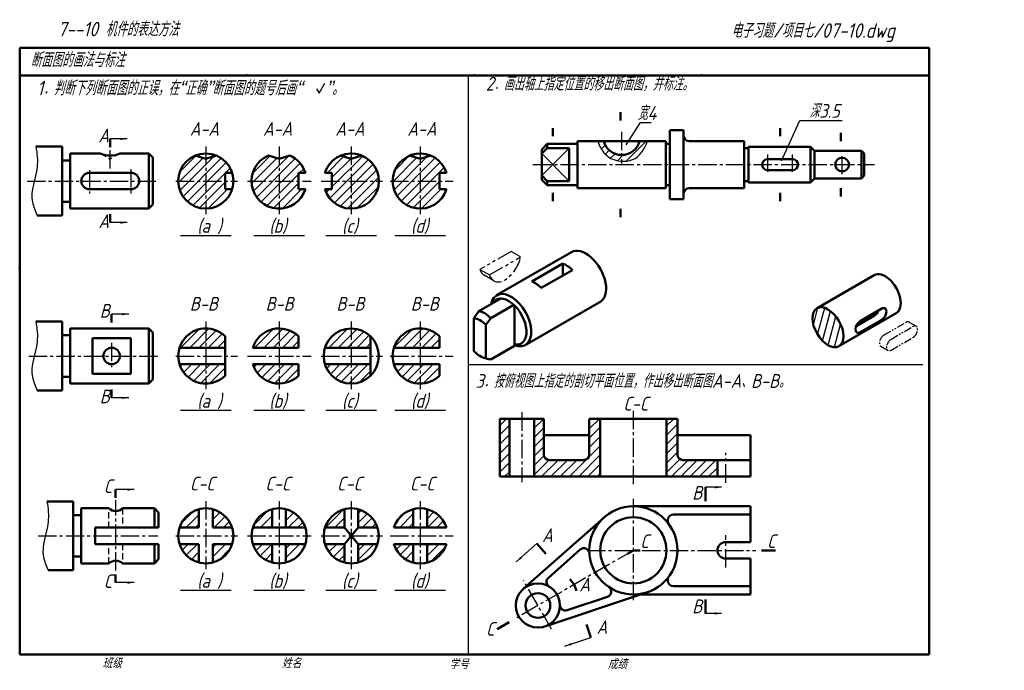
# Model space of a CAD drawing. Header units: millimetres. Extents: x 79 to 436, y 66 to 302.
import ezdxf

# ---------------------------------------------------------------- set-up
doc = ezdxf.new("R2010")
doc.units = ezdxf.units.MM
doc.header["$LTSCALE"] = 0.7
for name, pattern in [('CENTER2', [28.575, 19.05, -3.175, 3.175, -3.175]), ('DASHED2', [9.525, 6.35, -3.175]), ('PHANTOM2', [31.75, 15.875, -3.175, 3.175, -3.175, 3.175, -3.175])]:
    doc.linetypes.add(name, pattern=pattern)
for name, color, linetype in [('剖面线层', 7, 'Continuous'), ('尺寸层', 221, 'Continuous'), ('细实线层', 7, 'Continuous')]:
    doc.layers.add(name, color=color, linetype=linetype)
for name, color, linetype, lineweight in [('双点画线层', 7, 'PHANTOM2', 25), ('文字层', 227, 'Continuous', 20), ('点画线层', 3, 'CENTER2', 25), ('粗实线层', 7, 'Continuous', 50), ('虚线层', 2, 'DASHED2', 25)]:
    doc.layers.add(name, color=color, linetype=linetype, lineweight=lineweight)
doc.styles.add('工程字体（斜）', font='gbeitc.shx', dxfattribs={"bigfont": 'gbcbig.shx'})
doc.styles.add('工程斜体', font='gbeitc.shx', dxfattribs={"bigfont": 'gbcbig.shx'})
doc.dimstyles.new('gb35', dxfattribs={"dimtxt": 2.5, "dimasz": 2.5, "dimexe": 2, "dimexo": 0, "dimgap": 1, "dimtad": 1, "dimdsep": 46, "dimtxsty": '工程字体（斜）', "dimcen": 0, "dimadec": 0, "dimazin": 0, "dimtfac": 1, "dimtmove": 0, "dimatfit": 3, "dimfxl": 0, "dimarcsym": 0})
pattern_1 = [(45, (-2.2506, -3e-07), (-1.683798, 1.683798), [])]

msp = doc.modelspace()

# ---------------------------------------------------------------- hatches: boundary and pattern name
at = {"layer": '剖面线层', "ltscale": 0.5}
h = msp.add_hatch(dxfattribs=at)
h.set_pattern_fill('ANSI31', scale=0.75, style=0)
h.set_pattern_definition(pattern_1)
h.paths.add_polyline_path([(146.45, 251.72), (142.56, 252.93, 0.301615), (136.45, 243.72), (146.45, 243.72)])
h.paths.add_polyline_path([(150.33, 252.93), (146.45, 251.72), (146.45, 243.72), (153.45, 243.72), (153.45, 246.72), (155.98, 246.72, 0.220225)])
h.paths.add_polyline_path([(153.45, 243.72), (146.45, 243.72), (146.45, 233.72, 0.327538), (155.98, 240.72), (153.45, 240.72)])
h.paths.add_polyline_path([(146.45, 243.72), (136.45, 243.72, 0.414214), (146.45, 233.72)])
h.paths.add_polyline_path([(173.03, 251.72), (169.14, 252.93, 0.301615), (163.03, 243.72), (173.03, 243.72)])
h.paths.add_polyline_path([(180.03, 246.72), (182.57, 246.72, 0.220225), (176.91, 252.93), (173.03, 251.72), (173.03, 243.72), (180.03, 243.72)])
h.paths.add_polyline_path([(182.57, 240.72), (180.03, 240.72), (180.03, 243.72), (173.03, 243.72), (173.03, 233.72, 0.327538)])
h.paths.add_polyline_path([(173.03, 243.72), (163.03, 243.72, 0.414214), (173.03, 233.72)])
h.paths.add_polyline_path([(199.21, 243.72), (192.21, 243.72), (192.21, 240.72), (189.68, 240.72, 0.327538), (199.21, 233.72)])
h.paths.add_polyline_path([(199.21, 251.72), (195.33, 252.93, 0.220225), (189.68, 246.72), (192.21, 246.72), (192.21, 243.72), (199.21, 243.72)])
h.paths.add_polyline_path([(203.1, 252.93), (199.21, 251.72), (199.21, 243.72), (209.21, 243.72, 0.301615)])
h.paths.add_polyline_path([(209.21, 243.72), (199.21, 243.72), (199.21, 233.72, 0.414214)])
h.paths.add_polyline_path([(224.24, 243.72), (214.24, 243.72, 0.414214), (224.24, 233.72)])
h.paths.add_polyline_path([(224.24, 251.72), (220.36, 252.93, 0.301615), (214.24, 243.72), (224.24, 243.72)])
h.paths.add_polyline_path([(231.24, 246.72), (233.78, 246.72, 0.220225), (228.13, 252.93), (224.24, 251.72), (224.24, 243.72), (231.24, 243.72)])
h.paths.add_polyline_path([(233.78, 240.72), (231.24, 240.72), (231.24, 243.72), (224.24, 243.72), (224.24, 233.72, 0.327538)])
h = msp.add_hatch(dxfattribs=at)
h.set_pattern_fill('ANSI31', scale=0.75, style=0)
h.set_pattern_definition(pattern_1)
h.paths.add_polyline_path([(146.45, 190.25, 0.327538), (136.91, 183.25), (146.45, 183.25)])
h.paths.add_polyline_path([(153.45, 187.4, 0.196315), (146.45, 190.25), (146.45, 183.25), (153.45, 183.25)])
h.paths.add_polyline_path([(146.45, 177.25), (136.91, 177.25, 0.327538), (146.45, 170.25)])
h.paths.add_polyline_path([(153.45, 177.25), (146.45, 177.25), (146.45, 170.25, 0.196315), (153.45, 173.11)])
h.paths.add_polyline_path([(173.03, 177.25), (163.49, 177.25, 0.327538), (173.03, 170.25)])
h.paths.add_polyline_path([(180.03, 177.25), (173.03, 177.25), (173.03, 170.25, 0.196315), (180.03, 173.11)])
h.paths.add_polyline_path([(180.03, 187.4, 0.196315), (173.03, 190.25), (173.03, 183.25), (180.03, 183.25)])
h.paths.add_polyline_path([(173.03, 190.25, 0.327538), (163.49, 183.25), (173.03, 183.25)])
h.paths.add_polyline_path([(199.21, 190.25, 0.327538), (189.68, 183.25), (199.21, 183.25)])
h.paths.add_polyline_path([(206.21, 187.4, 0.196315), (199.21, 190.25), (199.21, 183.25), (206.21, 183.25)])
h.paths.add_polyline_path([(206.21, 177.25), (199.21, 177.25), (199.21, 170.25, 0.196315), (206.21, 173.11)])
h.paths.add_polyline_path([(199.21, 177.25), (189.68, 177.25, 0.327538), (199.21, 170.25)])
h.paths.add_polyline_path([(231.24, 187.4, 0.196315), (224.24, 190.25), (224.24, 183.25), (231.24, 183.25)])
h.paths.add_polyline_path([(224.24, 190.25, 0.327538), (214.7, 183.25), (224.24, 183.25)])
h.paths.add_polyline_path([(231.24, 177.25), (224.24, 177.25), (224.24, 170.25, 0.196315), (231.24, 173.11)])
h.paths.add_polyline_path([(224.24, 177.25), (214.7, 177.25, 0.327538), (224.24, 170.25)])
h = msp.add_hatch(dxfattribs=at)
h.set_pattern_fill('ANSI31', scale=0.75, style=0)
h.set_pattern_definition([(45, (-27.8613, -1.3598), (-1.683798, 1.683798), [])])
h.paths.add_polyline_path([(253.09, 136.5), (256.59, 136.5), (256.59, 157.5), (253.09, 157.5)])
h.paths.add_polyline_path([(269.09, 144.5), (269.09, 157.5), (265.59, 157.5), (265.59, 136.5), (289.59, 136.5), (289.59, 157.5), (285.59, 157.5), (285.59, 144.5, -0.414214), (283.59, 142.5), (271.09, 142.5, -0.414214)])
h.paths.add_polyline_path([(317.59, 144.5), (317.59, 157.5), (313.59, 157.5), (313.59, 136.5), (332.09, 136.5), (332.09, 142.5), (319.59, 142.5, -0.414214)])
h = msp.add_hatch(dxfattribs=at)
h.set_pattern_fill('ANSI31', scale=0.75, style=0)
h.set_pattern_definition(pattern_1)
h.paths.add_polyline_path([(143.95, 124.69, 0.25892), (136.91, 118.01), (143.95, 118.01)])
h.paths.add_polyline_path([(148.95, 124.69), (148.95, 118.01), (155.98, 118.01, 0.25892)])
h.paths.add_polyline_path([(143.95, 112.01), (136.91, 112.01, 0.25892), (143.95, 105.33)])
h.paths.add_polyline_path([(155.98, 112.01), (148.95, 112.01), (148.95, 105.33, 0.25892)])
h.paths.add_polyline_path([(170.53, 124.69, 0.25892), (163.49, 118.01), (170.53, 118.01)])
h.paths.add_polyline_path([(175.53, 124.69), (175.53, 118.01), (182.57, 118.01, 0.25892)])
h.paths.add_polyline_path([(182.57, 112.01), (175.53, 112.01), (175.53, 105.33, 0.25892)])
h.paths.add_polyline_path([(170.53, 112.01), (163.49, 112.01, 0.25892), (170.53, 105.33)])
h.paths.add_polyline_path([(208.75, 112.01), (201.71, 112.01), (201.71, 105.33, 0.25892)])
h.paths.add_polyline_path([(196.71, 112.01), (189.68, 112.01, 0.25892), (196.71, 105.33)])
h.paths.add_polyline_path([(196.71, 124.69, 0.25892), (189.68, 118.01), (196.71, 118.01)])
h.paths.add_polyline_path([(201.71, 124.69), (201.71, 118.01), (208.75, 118.01, 0.25892)])
h.paths.add_polyline_path([(221.74, 124.69, 0.25892), (214.7, 118.01), (221.74, 118.01)])
h.paths.add_polyline_path([(226.74, 124.69), (226.74, 118.01), (233.78, 118.01, 0.25892)])
h.paths.add_polyline_path([(233.78, 112.01), (226.74, 112.01), (226.74, 105.33, 0.25892)])
h.paths.add_polyline_path([(221.74, 112.01), (214.7, 112.01, 0.25892), (221.74, 105.33)])
at = {"layer": '细实线层', "ltscale": 0.5}
h = msp.add_hatch(dxfattribs=at)
h.set_pattern_fill('ANSI31', scale=0.75, style=0)
h.set_pattern_definition([(45, (3.9927, -0.297), (-1.683798, 1.683798), [])])
edge = h.paths.add_edge_path()
edge.add_spline(control_points=[(288.7, 258.17), (288.99, 257.28), (289.95, 254.81), (293.98, 250.53), (303.03, 250.52), (305.66, 255.56), (306.69, 258.17)], knot_values=[1.97657, 1.97657, 1.97657, 1.97657, 4.774095, 9.948349, 18.755218, 26.544448, 26.544448, 26.544448, 26.544448], degree=3, periodic=0)
edge.add_line((306.69, 258.17), (303.83, 258.17))
edge.add_arc((297.33, 259.9), 6.73, 194.8628, 345.1372, ccw=False)
edge.add_line((290.83, 258.17), (288.7, 258.17))
h = msp.add_hatch(dxfattribs=at)
h.set_pattern_fill('ANSI31', scale=0.75, angle=30, style=0)
edge = h.paths.add_edge_path()
edge.add_ellipse((372.2, 190.68), major_axis=(3.98, -6.89), ratio=0.57735, start_angle=0.2109, end_angle=359.7891)
edge.add_line((376.16, 183.78), (376.19, 183.8))

# ---------------------------------------------------------------- linework, layer by layer
at = {"layer": '双点画线层', "color": 7, "ltscale": 0.5}
for p, q in [((257.19, 218.18), (245.93, 211.68)), ((260.66, 216.18), (257.19, 218.18)), ((249.4, 209.68), (260.66, 216.18)), ((245.93, 211.68), (249.4, 209.68)), ((250.95, 207.49), (247.44, 209.52))]:
    msp.add_line(p, q, dxfattribs=at)
at = {"layer": '双点画线层', "ltscale": 0.25}
for p, q in [((392.59, 187.91), (400.39, 192.41)), ((395.19, 186.41), (402.98, 190.91)), ((404.2, 191.03), (401.61, 192.53)), ((395.19, 182.41), (402.98, 186.91)), ((391.37, 183.78), (393.96, 182.29))]:
    msp.add_line(p, q, dxfattribs=at)
at = {"layer": '双点画线层', "color": 7, "ltscale": 0.5}
for centre, end_param in [((255.03, 214.66), 8.380172), ((251.56, 216.66), 6.28326)]:
    msp.add_ellipse(centre, major_axis=(-4.12, -7.14), ratio=0.57735, start_param=5.756995, end_param=end_param, dxfattribs=at)
at = {"layer": '双点画线层', "ltscale": 0.25}
for centre, start_param, end_param in [((400.39, 190.41), 3.141587, 3.926991), ((402.98, 188.91), 0.785398, 3.926991), ((392.59, 185.91), 3.926991, 6.288268), ((395.19, 184.41), 3.926991, 7.068583)]:
    msp.add_ellipse(centre, major_axis=(-1.22, -2.12), ratio=0.57735, start_param=start_param, end_param=end_param, dxfattribs=at)
at = {"layer": '点画线层', "color": 7, "ltscale": 0.5}
for p, q in [((297.33, 261.61), (297.33, 250.04)), ((111.77, 248.3), (111.77, 255.2)), ((146.45, 256.28), (146.45, 231.68)), ((173.03, 256.28), (173.03, 231.68)), ((199.21, 256.28), (199.21, 231.68)), ((224.24, 256.28), (224.24, 231.68)), ((350.33, 247.05), (350.33, 253.32)), ((359.33, 247.05), (359.33, 253.32)), ((377.33, 246.27), (377.33, 252.72)), ((104.27, 247.67), (104.27, 239.22)), ((119.27, 248.07), (119.27, 239.01)), ((265.14, 249.67), (389.02, 249.67)), ((81.64, 243.72), (128.99, 243.72)), ((135.52, 243.72), (157.96, 243.72)), ((161.56, 243.72), (184.69, 243.72)), ((188.29, 243.72), (210.5, 243.72)), ((213.33, 243.72), (236.21, 243.72)), ((146.45, 192.81), (146.45, 168.22)), ((173.03, 192.81), (173.03, 168.22)), ((199.21, 192.81), (199.21, 168.22)), ((224.24, 192.81), (224.24, 168.22)), ((112.27, 185.06), (112.27, 175.5)), ((82.22, 180.25), (128.99, 180.25)), ((135.52, 180.25), (157.96, 180.25)), ((161.56, 180.25), (184.69, 180.25)), ((188.29, 180.25), (210.5, 180.25)), ((213.33, 180.25), (236.21, 180.25)), ((261.09, 159.82), (261.09, 134.54)), ((301.59, 133.72), (301.59, 160.6)), ((335.09, 134.29), (335.09, 145.15)), ((301.59, 91.73), (301.59, 129.26)), ((113.77, 102.42), (113.77, 127.91)), ((146.45, 127.57), (146.45, 102.97)), ((173.03, 127.57), (173.03, 102.97)), ((199.21, 127.57), (199.21, 102.97)), ((224.24, 127.57), (224.24, 102.97)), ((85.6, 115.01), (128.99, 115.01)), ((135.52, 115.01), (157.96, 115.01)), ((161.56, 115.01), (184.69, 115.01)), ((188.29, 115.01), (210.5, 115.01)), ((213.33, 115.01), (236.21, 115.01)), ((335.09, 103.56), (335.09, 115.31)), ((301.59, 109.75), (258.73, 85.01)), ((284.81, 109.75), (345.99, 109.75)), ((271.89, 81.2), (261.7, 98.84))]:
    msp.add_line(p, q, dxfattribs=at)
at = {"layer": '粗实线层', "color": 7, "ltscale": 0.5}
for p, q in [((408.91, 292.03), (78.91, 292.03)), ((78.91, 292.03), (78.91, 72.03)), ((408.91, 282.03), (408.91, 292.03)), ((238.88, 282.03), (78.91, 282.03)), ((408.91, 282.03), (238.88, 282.03)), ((408.91, 72.03), (408.91, 282.03)), ((296.93, 268.73), (296.93, 265.73)), ((272.33, 262.95), (272.33, 259.95)), ((319.83, 262.17), (314.83, 262.17)), ((314.83, 262.17), (314.83, 249.67)), ((319.83, 249.67), (319.83, 262.17)), ((354.81, 262.95), (354.81, 259.95)), ((376.92, 261.2), (376.92, 258.2)), ((78.91, 258.9), (78.91, 248.9)), ((111.77, 256), (111.77, 259)), ((313.33, 258.17), (281.33, 258.17)), ((281.33, 258.17), (281.33, 249.67)), ((313.33, 249.67), (313.33, 258.17)), ((341.83, 258.17), (321.83, 258.17)), ((341.83, 249.67), (341.83, 258.17)), ((94.27, 256.22), (84.78, 256.22)), ((94.27, 256.22), (94.27, 231.22)), ((108.27, 253.72), (97.27, 253.72)), ((97.27, 253.72), (97.27, 233.72)), ((125.77, 253.72), (115.27, 253.72)), ((127.27, 252.22), (125.77, 253.72)), ((125.77, 253.72), (125.77, 233.72)), ((270.33, 257.17), (268.33, 255.17)), ((270.33, 255.67), (268.33, 253.67)), ((268.33, 255.17), (268.33, 249.67)), ((281.33, 257.17), (270.33, 257.17)), ((278.33, 255.67), (270.33, 255.67)), ((278.33, 249.67), (278.33, 255.67)), ((314.83, 257.17), (313.33, 257.17)), ((343.33, 255.67), (341.83, 255.67)), ((343.33, 256.27), (343.33, 249.67)), ((365.83, 256.17), (343.33, 256.17)), ((365.83, 256.17), (365.83, 243.17)), ((365.83, 256.17), (365.83, 243.17)), ((367.33, 254.67), (365.83, 256.17)), ((384.33, 254.67), (367.33, 254.67)), ((367.33, 249.67), (367.33, 254.67)), ((384.33, 254.67), (385.33, 253.67)), ((384.33, 254.67), (384.33, 244.67)), ((385.33, 249.67), (385.33, 253.67)), ((97.27, 251.22), (94.27, 251.22)), ((127.27, 252.22), (127.27, 235.22)), ((146.45, 251.72), (142.56, 252.93)), ((146.45, 251.72), (150.33, 252.93)), ((173.03, 251.72), (169.14, 252.93)), ((173.03, 251.72), (176.91, 252.93)), ((199.21, 251.72), (195.33, 252.93)), ((199.21, 251.72), (203.1, 252.93)), ((224.24, 251.72), (220.36, 252.93)), ((224.24, 251.72), (228.13, 252.93)), ((359.33, 251.67), (350.33, 251.67)), ((104.27, 246.72), (119.27, 246.72)), ((153.45, 243.72), (153.45, 246.72)), ((153.45, 246.72), (155.98, 246.72)), ((180.03, 243.72), (180.03, 246.72)), ((180.03, 246.72), (182.57, 246.72)), ((192.21, 246.72), (189.68, 246.72)), ((192.21, 243.72), (192.21, 246.72)), ((231.24, 243.72), (231.24, 246.72)), ((231.24, 246.72), (233.78, 246.72)), ((268.33, 244.17), (268.33, 249.67)), ((278.33, 249.67), (278.33, 243.67)), ((281.33, 241.17), (281.33, 249.67)), ((313.33, 249.67), (313.33, 241.17)), ((314.83, 237.17), (314.83, 249.67)), ((319.83, 249.67), (319.83, 237.17)), ((341.83, 249.67), (341.83, 241.17)), ((343.33, 243.07), (343.33, 249.67)), ((359.33, 247.67), (350.33, 247.67)), ((367.33, 249.67), (367.33, 244.67)), ((385.33, 249.67), (385.33, 245.67)), ((153.45, 243.72), (153.45, 240.72)), ((180.03, 243.72), (180.03, 240.72)), ((192.21, 243.72), (192.21, 240.72)), ((231.24, 243.72), (231.24, 240.72)), ((270.33, 243.67), (268.33, 245.67)), ((268.33, 244.17), (270.33, 242.17)), ((278.33, 243.67), (270.33, 243.67)), ((343.33, 243.67), (341.83, 243.67)), ((365.83, 243.17), (343.33, 243.17)), ((367.33, 244.67), (365.83, 243.17)), ((384.33, 244.67), (367.33, 244.67)), ((385.33, 245.67), (384.33, 244.67)), ((119.27, 240.72), (104.27, 240.72)), ((153.45, 240.72), (155.98, 240.72)), ((180.03, 240.72), (182.57, 240.72)), ((192.21, 240.72), (189.68, 240.72)), ((231.24, 240.72), (233.78, 240.72)), ((281.33, 242.17), (270.33, 242.17)), ((272.33, 236.39), (272.33, 239.39)), ((313.33, 241.17), (281.33, 241.17)), ((314.83, 242.17), (313.33, 242.17)), ((341.83, 241.17), (321.83, 241.17)), ((354.81, 236.39), (354.81, 239.39)), ((376.92, 238.14), (376.92, 241.14)), ((97.27, 236.22), (94.27, 236.22)), ((319.83, 237.17), (314.83, 237.17)), ((97.27, 233.72), (125.77, 233.72)), ((127.27, 235.22), (125.77, 233.72)), ((296.93, 230.62), (296.93, 233.62)), ((94.27, 231.22), (85.28, 231.22)), ((111.77, 231.65), (111.77, 228.65)), ((279.15, 217.96), (251.97, 202.26)), ((264.72, 207.29), (275.98, 213.79)), ((268.18, 204.94), (279.44, 211.44)), ((275.98, 209.44), (275.98, 213.79)), ((368.27, 197.61), (388.94, 209.54)), ((245.48, 196.5), (253.51, 201.13)), ((249.81, 194), (258.19, 198.84)), ((258.47, 191.5), (258.47, 198.57)), ((289.73, 200.03), (262.38, 184.23)), ((383.89, 192.93), (391.68, 197.43)), ((112.27, 192.43), (112.27, 195.43)), ((243.75, 194), (245.48, 196.5)), ((243.75, 194), (243.75, 182)), ((248.08, 191.5), (249.81, 194)), ((396.95, 195.78), (376.16, 183.78)), ((382.39, 191.07), (389.08, 194.93)), ((383.89, 188.93), (391.68, 193.43)), ((94.27, 192.75), (84.78, 192.75)), ((94.27, 192.75), (94.27, 167.75)), ((125.77, 190.25), (97.27, 190.25)), ((97.27, 190.25), (97.27, 170.25)), ((127.27, 188.75), (125.77, 190.25)), ((125.77, 190.25), (125.77, 170.25)), ((248.08, 185.5), (248.08, 191.5)), ((258.47, 184), (258.47, 191.5)), ((97.27, 187.75), (94.27, 187.75)), ((105.27, 186.75), (119.27, 186.75)), ((105.27, 173.75), (105.27, 186.75)), ((119.27, 186.75), (119.27, 173.75)), ((127.27, 188.75), (127.27, 171.75)), ((153.45, 187.4), (153.45, 173.11)), ((180.03, 187.4), (180.03, 183.25)), ((206.21, 187.4), (206.21, 173.11)), ((231.24, 187.4), (231.24, 183.25)), ((136.91, 183.25), (153.45, 183.25)), ((163.49, 183.25), (180.03, 183.25)), ((189.68, 183.25), (206.21, 183.25)), ((214.7, 183.25), (231.24, 183.25)), ((248.08, 179.5), (248.08, 185.5)), ((249.81, 179), (258.47, 184)), ((247.38, 179.62), (249.01, 179.15)), ((136.91, 177.25), (153.45, 177.25)), ((163.49, 177.25), (180.03, 177.25)), ((180.03, 177.25), (180.03, 173.11)), ((189.68, 177.25), (206.21, 177.25)), ((214.7, 177.25), (231.24, 177.25)), ((231.24, 177.25), (231.24, 173.11)), ((97.27, 172.75), (94.27, 172.75)), ((119.27, 173.75), (105.27, 173.75)), ((127.27, 171.75), (125.77, 170.25)), ((97.27, 170.25), (125.77, 170.25)), ((112.27, 168.08), (112.27, 165.08)), ((94.27, 167.75), (85.28, 167.75)), ((253.09, 136.5), (253.09, 157.5)), ((253.09, 157.5), (269.09, 157.5)), ((256.59, 157.5), (256.59, 136.5)), ((265.59, 157.5), (265.59, 136.5)), ((269.09, 157.5), (269.09, 144.5)), ((285.59, 144.5), (285.59, 157.5)), ((317.59, 157.5), (285.59, 157.5)), ((289.59, 136.5), (289.59, 157.5)), ((313.59, 136.5), (313.59, 157.5)), ((317.59, 144.5), (317.59, 157.5)), ((285.59, 151.5), (269.09, 151.5)), ((344.09, 151.5), (317.59, 151.5)), ((344.09, 136.5), (344.09, 151.5)), ((283.59, 142.5), (271.09, 142.5)), ((344.09, 142.5), (319.59, 142.5)), ((332.09, 136.5), (332.09, 142.5)), ((344.09, 136.5), (253.09, 136.5)), ((327.74, 127.63), (327.74, 132.63)), ((113.7, 128.8), (113.7, 131.8)), ((98.27, 127.51), (88.78, 127.51)), ((98.27, 127.51), (98.27, 102.51)), ((301.59, 125.75), (344.09, 125.75)), ((344.09, 112.75), (344.09, 125.75)), ((101.27, 122.51), (98.27, 122.51)), ((111.27, 125.01), (101.27, 125.01)), ((101.27, 125.01), (101.27, 105.01)), ((127.77, 125.01), (116.27, 125.01)), ((129.27, 123.51), (127.77, 125.01)), ((127.77, 125.01), (127.77, 118.01)), ((129.27, 123.51), (129.27, 118.01)), ((143.95, 124.69), (143.95, 118.01)), ((148.95, 118.01), (148.95, 124.69)), ((170.53, 124.69), (170.53, 118.01)), ((175.53, 118.01), (175.53, 124.69)), ((196.71, 124.69), (196.71, 118.01)), ((201.71, 118.01), (201.71, 124.69)), ((221.74, 124.69), (221.74, 118.01)), ((226.74, 118.01), (226.74, 124.69)), ((290.93, 121.68), (261.64, 95.74)), ((344.09, 122.75), (316.09, 122.75)), ((106.27, 118.01), (129.27, 118.01)), ((106.27, 118.01), (106.27, 112.01)), ((136.91, 118.01), (143.95, 118.01)), ((148.95, 118.01), (155.98, 118.01)), ((163.49, 118.01), (182.57, 118.01)), ((189.68, 118.01), (196.71, 118.01)), ((196.71, 118.01), (201.71, 112.01)), ((201.71, 118.01), (196.71, 112.01)), ((201.71, 118.01), (208.75, 118.01)), ((214.7, 118.01), (233.78, 118.01)), ((314.09, 120.75), (314.09, 119.74)), ((106.27, 112.01), (129.27, 112.01)), ((127.77, 112.01), (127.77, 105.01)), ((129.27, 112.01), (129.27, 106.51)), ((136.91, 112.01), (143.95, 112.01)), ((143.95, 112.01), (143.95, 105.33)), ((148.95, 112.01), (155.98, 112.01)), ((148.95, 105.33), (148.95, 112.01)), ((163.49, 112.01), (182.57, 112.01)), ((170.53, 112.01), (170.53, 105.33)), ((175.53, 105.33), (175.53, 112.01)), ((189.68, 112.01), (196.71, 112.01)), ((196.71, 112.01), (196.71, 105.33)), ((201.71, 112.01), (208.75, 112.01)), ((201.71, 105.33), (201.71, 112.01)), ((214.7, 112.01), (233.78, 112.01)), ((221.74, 112.01), (221.74, 105.33)), ((226.74, 105.33), (226.74, 112.01)), ((266.52, 112.18), (269.83, 108.44)), ((335.09, 112.75), (344.09, 112.75)), ((101.27, 107.51), (98.27, 107.51)), ((282.3, 110.03), (270.77, 99.82)), ((301.59, 109.75), (299.42, 108.5)), ((301.59, 109.75), (304.09, 109.75)), ((348.12, 109.75), (353.12, 109.75)), ((101.27, 105.01), (111.27, 105.01)), ((116.27, 105.01), (127.77, 105.01)), ((129.27, 106.51), (127.77, 105.01)), ((335.09, 106.75), (344.09, 106.75)), ((344.09, 106.75), (344.09, 93.75)), ((98.27, 102.51), (89.28, 102.51)), ((113.7, 101.04), (113.7, 98.04)), ((280.16, 97.38), (278.5, 99.25)), ((280.16, 97.38), (280.95, 95.01)), ((314.09, 98.75), (314.09, 99.76)), ((344.09, 96.75), (316.09, 96.75)), ((269.48, 82.16), (304.19, 93.75)), ((277.58, 88.03), (292.19, 92.91)), ((304.19, 93.75), (344.09, 93.75)), ((327.74, 91.87), (327.74, 86.87)), ((256.5, 83.72), (252.16, 81.22)), ((286.16, 78.16), (284.58, 82.9)), ((78.91, 72.03), (408.91, 72.03))]:
    msp.add_line(p, q, dxfattribs=at)
at = {"layer": '粗实线层', "color": 7}
for p, q in [((270.33, 257.17), (270.33, 255.67)), ((270.33, 242.17), (270.33, 243.67))]:
    msp.add_line(p, q, dxfattribs=at)
at = {"layer": '粗实线层', "color": 7, "ltscale": 0.5}
for centre, radius in [((146.45, 243.72), 10), ((377.33, 249.67), 2.5), ((199.21, 180.25), 10), ((112.27, 180.25), 3), ((301.59, 109.75), 16), ((146.45, 115.01), 10), ((173.03, 115.01), 10), ((199.21, 115.01), 10), ((301.59, 109.75), 12), ((266.95, 89.75), 8), ((266.95, 89.75), 4.5)]:
    msp.add_circle(centre, radius, dxfattribs=at)
for centre, radius, start, end in [((297.33, 259.9), 6.73, 194.8628, 345.1372), ((321.83, 260.17), 2, 180, 270), ((111.77, 261.12), 8.19, 244.6963, 295.3037), ((199.21, 243.72), 10, 197.4576, 162.5424), ((224.24, 243.72), 10, 17.4576, 342.5424), ((173.03, 243.72), 10, 112.8635, 342.5424), ((173.03, 243.72), 10, 17.4576, 67.1365), ((350.33, 249.67), 2, 90, 270), ((359.33, 249.67), 2, 270, 90), ((104.27, 243.72), 3, 90, 270), ((119.27, 243.72), 3, 270, 90), ((321.83, 239.17), 2, 90, 180), ((146.45, 180.25), 10, 45.573, 314.427), ((173.03, 180.25), 10, 45.573, 162.5424), ((224.24, 180.25), 10, 45.573, 314.427), ((173.03, 180.25), 10, 197.4576, 314.427), ((271.09, 144.5), 2, 180, 270), ((283.59, 144.5), 2, 270, 0), ((319.59, 144.5), 2, 180, 270), ((113.77, 127.58), 3.58, 225.7716, 314.2284), ((224.24, 115.01), 10, 17.4576, 162.5424), ((316.09, 120.75), 2, 90, 180), ((224.24, 115.01), 10, 197.4576, 342.5424), ((335.09, 109.75), 3, 90, 270), ((283.63, 108.54), 2, 3.8675, 131.5367), ((113.77, 102.44), 3.58, 45.7716, 134.2284), ((272.1, 98.32), 2, 131.5367, 238.9943), ((291.56, 94.8), 2, 288.463, 56.1329), ((316.09, 98.75), 2, 180, 270), ((276.95, 89.93), 2, 181.0054, 288.463)]:
    msp.add_arc(centre, radius, start, end, dxfattribs=at)
for centre, major_axis, start_param, end_param in [((284.35, 208.94), (5.21, -9.02), 6.242823, 9.430184), ((277.09, 204.75), (5.21, -9.02), 8.314338, 8.791203), ((265.83, 198.25), (5.21, -9.02), 8.314338, 8.791203), ((392.98, 202.68), (3.98, -6.89), 6.279504, 9.43936), ((257.17, 193.25), (5.21, -9.02), 5.675187, 10.013069), ((256.31, 192.75), (4.59, -7.95), 5.837624, 9.764615), ((389.08, 196.93), (-1.22, -2.12), 0.785398, 1.832596), ((391.68, 195.43), (-1.22, -2.12), 0.785398, 3.926991), ((245.91, 186.75), (3.98, -6.89), 8.244589, 9.034171), ((247.65, 189.25), (3.98, -6.89), 8.244589, 9.034171), ((383.89, 190.93), (-1.22, -2.12), 3.926991, 7.068583), ((245.91, 186.75), (3.98, -6.89), 5.102996, 5.892578), ((247.65, 186.25), (3.98, -6.89), 5.742139, 5.892578)]:
    msp.add_ellipse(centre, major_axis=major_axis, ratio=0.57735, start_param=start_param, end_param=end_param, dxfattribs=at)
msp.add_ellipse((372.2, 190.68), major_axis=(3.98, -6.89), ratio=0.57735, dxfattribs=at)
at = {"layer": '粗实线层', "color": 7}
for p in [(161.41, 282.03), (243.91, 282.03), (326.41, 282.03), (78.91, 212.03)]:
    msp.add_point(p, dxfattribs=at)
at = {"layer": '细实线层', "ltscale": 0.5}
for p, q in [((187.55, 275.59), (189.63, 279.19)), ((186.64, 277.18), (187.55, 275.59))]:
    msp.add_line(p, q, dxfattribs=at)
at = {"layer": '细实线层', "color": 7, "ltscale": 0.5}
for p, q in [((241.66, 282.03), (241.66, 72.03)), ((298.95, 256.83), (304.18, 264.93)), ((304.18, 264.93), (308.1, 264.93)), ((355.29, 251), (361.95, 265.66)), ((361.95, 265.66), (377.35, 265.66)), ((278.33, 255.67), (268.33, 245.67)), ((268.33, 253.67), (278.33, 243.67)), ((137.27, 224.02), (155.62, 224.02)), ((163.85, 224.02), (182.2, 224.02)), ((190.04, 224.02), (208.39, 224.02)), ((215.07, 224.02), (233.42, 224.02)), ((406.66, 177.03), (241.66, 177.03)), ((137.27, 160.56), (155.62, 160.56)), ((163.85, 160.56), (182.2, 160.56)), ((190.04, 160.56), (208.39, 160.56)), ((215.07, 160.56), (233.42, 160.56)), ((137.27, 95.31), (155.62, 95.31)), ((163.85, 95.31), (182.2, 95.31)), ((190.04, 95.31), (208.39, 95.31)), ((215.07, 95.31), (233.42, 95.31))]:
    msp.add_line(p, q, dxfattribs=at)
for points, knots in [([(288.7, 258.17), (288.99, 257.28), (289.95, 254.81), (293.98, 250.53), (303.03, 250.52), (305.66, 255.56), (306.69, 258.17)], [1.97657, 1.97657, 1.97657, 1.97657, 4.774095, 9.948349, 18.755218, 26.544448, 26.544448, 26.544448, 26.544448]), ([(84.78, 256.22), (85.23, 253.73), (85.93, 246.99), (81.89, 238.72), (84.63, 232.81), (85.28, 231.22)], [4.451632, 4.451632, 4.451632, 4.451632, 11.972201, 24.801763, 29.636673, 29.636673, 29.636673, 29.636673]), ([(84.78, 192.75), (85.23, 190.26), (85.93, 183.53), (81.89, 175.25), (84.63, 169.34), (85.28, 167.75)], [4.451632, 4.451632, 4.451632, 4.451632, 11.972201, 24.801763, 29.636673, 29.636673, 29.636673, 29.636673]), ([(88.78, 127.51), (89.23, 125.02), (89.93, 118.28), (85.89, 110.01), (88.63, 104.09), (89.28, 102.51)], [4.451632, 4.451632, 4.451632, 4.451632, 11.972201, 24.801763, 29.636673, 29.636673, 29.636673, 29.636673])]:
    msp.add_open_spline(points, degree=3, knots=knots, dxfattribs=at)
at = {"layer": '细实线层', "color": 7}
msp.add_point((78.91, 212.03), dxfattribs=at)
at = {"layer": '虚线层', "color": 7, "ltscale": 0.5}
for p, q in [((108.27, 253.72), (111.77, 251.7)), ((115.27, 253.72), (111.77, 251.7)), ((111.27, 118.01), (111.27, 125.01)), ((116.27, 125.01), (116.27, 118.01)), ((111.27, 105.01), (111.27, 112.01)), ((116.27, 112.01), (116.27, 105.01))]:
    msp.add_line(p, q, dxfattribs=at)

# ---------------------------------------------------------------- texts
at = {"layer": '文字层', "color": 7, "style": '工程字体（斜）'}
for s, p in [('班级', (108.94, 67.06)), ('姓名', (174.03, 67.04)), ('学号', (234.8, 66.66)), ('成绩', (292.23, 66.66))]:
    msp.add_text(s, height=3.5, dxfattribs=at).set_placement(p)
at = {"layer": '细实线层', "color": 7, "ltscale": 0.5}
for s, height, style, p in [('   7--10 机件的表达方法  ', 5.25, '工程字体（斜）', (84.19, 296.2)), ('电子习题/项目七/07-10.dwg', 5.25, '工程斜体', (337.08, 295.68)), ('断面图的画法与标注', 5.25, '工程斜体', (82.89, 285.04)), ('2．画出轴上指定位置的移出断面图，并标注。', 5, '工程斜体', (248.06, 276.53)), ('1．判断下列断面图的正误，在“正确”断面图的题号后画“   ”。', 5.25, '工程斜体', (85.21, 274.84)), ('宽4', 5, '工程斜体', (303.13, 265.92)), (' 深3.5', 5, '工程斜体', (362.78, 266.66)), ('A-A', 5, '工程斜体', (140.64, 260.17)), ('A-A', 5, '工程斜体', (167.21, 260.17)), ('A-A', 5, '工程斜体', (193.45, 260.17)), ('A-A', 5, '工程斜体', (219.56, 260.17)), ('A', 5, '工程斜体', (107.47, 257.72)), ('A', 5, '工程斜体', (107.47, 226.66)), ('(a )', 5, '工程斜体', (143.3, 224.94)), ('(b)', 5, '工程斜体', (169.43, 224.94)), ('(c)', 5, '工程斜体', (195.83, 224.94)), ('(d)', 5, '工程斜体', (220.86, 224.94)), ('B-B', 5, '工程斜体', (140.64, 196.7)), ('B-B', 5, '工程斜体', (168.15, 196.7)), ('B-B', 5, '工程斜体', (193.82, 196.7)), ('B-B', 5, '工程斜体', (220.8, 196.7)), ('B', 5, '工程斜体', (107.97, 194.15)), ('3．按俯视图上指定的剖切平面位置，作出移出断面图A-A、B-B。', 5, '工程斜体', (244.32, 168.7)), ('B', 5, '工程斜体', (107.97, 163.1)), ('(a )', 5, '工程斜体', (143.3, 161.48)), ('(b)', 5, '工程斜体', (169.43, 161.48)), ('(c)', 5, '工程斜体', (195.83, 161.48)), ('(d)', 5, '工程斜体', (220.86, 161.48)), ('C-C', 5, '工程斜体', (297.94, 160.46)), ('C-C', 5, '工程斜体', (140.64, 131.46)), ('C-C', 5, '工程斜体', (168.04, 131.46)), ('C-C', 5, '工程斜体', (194.05, 131.46)), ('C-C', 5, '工程斜体', (220.47, 131.46)), ('C', 5, '工程斜体', (109.4, 130.52)), ('B', 5, '工程斜体', (322.93, 128.11)), ('A', 5, '工程斜体', (268.48, 112.78)), ('C', 5, '工程斜体', (304.06, 110.56)), ('C', 5, '工程斜体', (350.09, 110.56)), ('C', 5, '工程斜体', (109.4, 96.06)), ('(a )', 5, '工程斜体', (143.3, 96.23)), ('(b)', 5, '工程斜体', (169.43, 96.23)), ('(c)', 5, '工程斜体', (195.83, 96.23)), ('(d)', 5, '工程斜体', (220.86, 96.23)), ('A', 5, '工程斜体', (281.99, 94.89)), ('B', 5, '工程斜体', (322.93, 86.95)), ('C', 5, '工程斜体', (248.12, 78.75)), ('A', 5, '工程斜体', (288.26, 79.44))]:
    msp.add_text(s, height=height, dxfattribs=dict(at, style=style)).set_placement(p)

# ---------------------------------------------------------------- leaders
at = {"layer": '尺寸层', "color": 7, "ltscale": 0.5}
for points in [[(117.92, 259), (111.77, 259)], [(117.92, 228.65), (111.77, 228.65)], [(118.5, 195.43), (112.27, 195.43)], [(118.5, 165.08), (112.27, 165.08)], [(120.47, 131.8), (113.7, 131.8)], [(333.6, 132.63), (327.74, 132.63)], [(259.03, 105.55), (266.52, 112.18)], [(120.47, 98.04), (113.7, 98.04)], [(333.6, 86.87), (327.74, 86.87)], [(276.68, 74.99), (286.16, 78.16)]]:
    msp.add_leader(points, dimstyle='gb35', override={"dimgap": 1, "dimtad": 0}, dxfattribs=at)

doc.saveas('drawing.dxf')
